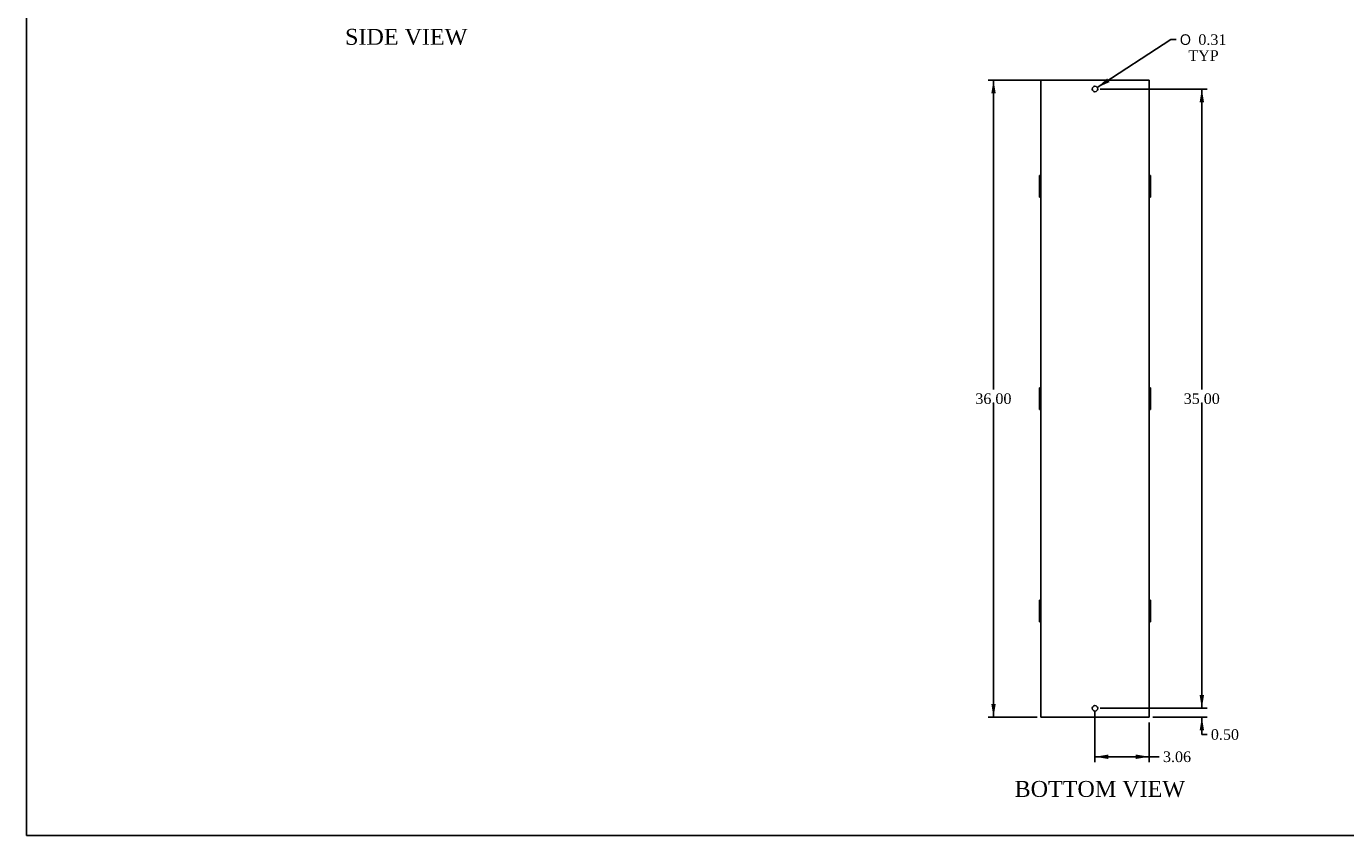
# Model space of a CAD drawing. Header units: inches. Extents: x 1 to 150, y -1 to 99.
# Tile 1 of 8: x 1 to 75, y 0 to 46. Entities that reach past the tile are written whole.
import ezdxf
from ezdxf.enums import TextEntityAlignment as Align

# ---------------------------------------------------------------- set-up
doc = ezdxf.new("R2010")
doc.units = ezdxf.units.IN
doc.header["$MEASUREMENT"] = 0
doc.layers.add('COM70723-3', color=7, linetype='Continuous')
doc.layers.add('Default', color=7, linetype='Continuous')
doc.styles.add('SEACAD_Solid_Edge_ANSI1_Symbols', font='txt')
doc.styles.add('SEACAD_Times_New_Roman', font='times.ttf')
doc.dimstyles.new('HAMMOND_(STH_-_120x80)', dxfattribs={"dimtxt": 0.6, "dimasz": 0.75, "dimexe": 0.3, "dimexo": 0.3, "dimgap": 0.15, "dimtad": 0, "dimtih": 1, "dimtoh": 1, "dimzin": 0, "dimdsep": 46, "dimtxsty": 'SEACAD_Times_New_Roman', "dimblk1": '_SE_FILLED', "dimblk2": '_SE_FILLED', "dimsah": 1, "dimcen": 0.3, "dimadec": 0, "dimazin": 0, "dimtfac": 0.8, "dimtofl": 0, "dimtmove": 0, "dimatfit": 3, "dimfxl": 1, "dimtolj": 1, "dimtzin": 0, "dimarcsym": 0})

# ---------------------------------------------------------------- blocks, each defined once
blk = doc.blocks.new('SE2')
at = {"layer": 'COM70723-3', "color": 7, "linetype": 'Continuous'}
for p, q in [((57.94, 43.006), (58.026, 43.006)), ((57.94, 7.006), (57.94, 43.006)), ((58.026, 43.006), (63.968, 43.006)), ((63.968, 43.006), (64.054, 43.006)), ((64.054, 43.006), (64.054, 7.006)), ((57.868, 37.565), (57.868, 37.628)), ((57.94, 37.628), (57.868, 37.628)), ((57.868, 37.565), (57.94, 37.565)), ((57.868, 37.565), (57.868, 37.406)), ((57.868, 37.406), (57.94, 37.406)), ((57.868, 37.406), (57.868, 37.402)), ((57.868, 37.402), (57.94, 37.402)), ((57.868, 37.402), (57.868, 37.069)), ((64.126, 37.628), (64.054, 37.628)), ((64.126, 37.565), (64.054, 37.565)), ((64.126, 37.406), (64.054, 37.406)), ((64.126, 37.402), (64.054, 37.402)), ((64.126, 37.565), (64.126, 37.628)), ((64.126, 37.406), (64.126, 37.565)), ((64.126, 37.402), (64.126, 37.406)), ((64.126, 37.069), (64.126, 37.402)), ((57.868, 37.069), (57.94, 37.069)), ((57.868, 37.069), (57.868, 36.944)), ((57.868, 36.944), (57.94, 36.944)), ((57.868, 36.944), (57.868, 36.61)), ((57.868, 36.61), (57.94, 36.61)), ((57.868, 36.61), (57.868, 36.607)), ((57.868, 36.607), (57.94, 36.607)), ((57.868, 36.607), (57.868, 36.447)), ((64.126, 37.069), (64.054, 37.069)), ((64.126, 36.944), (64.054, 36.944)), ((64.126, 36.61), (64.054, 36.61)), ((64.126, 36.607), (64.054, 36.607)), ((64.126, 36.944), (64.126, 37.069)), ((64.126, 36.61), (64.126, 36.944)), ((64.126, 36.607), (64.126, 36.61)), ((64.126, 36.447), (64.126, 36.607)), ((57.868, 36.447), (57.94, 36.447)), ((57.868, 36.447), (57.868, 36.385)), ((57.868, 36.385), (57.94, 36.385)), ((64.126, 36.447), (64.054, 36.447)), ((64.054, 36.385), (64.126, 36.385)), ((64.126, 36.447), (64.126, 36.385)), ((57.868, 25.565), (57.868, 25.628)), ((57.94, 25.628), (57.868, 25.628)), ((57.868, 25.565), (57.94, 25.565)), ((57.868, 25.565), (57.868, 25.406)), ((57.868, 25.406), (57.94, 25.406)), ((57.868, 25.406), (57.868, 25.402)), ((57.868, 25.402), (57.94, 25.402)), ((57.868, 25.402), (57.868, 25.069)), ((64.126, 25.628), (64.054, 25.628)), ((64.126, 25.565), (64.054, 25.565)), ((64.126, 25.406), (64.054, 25.406)), ((64.126, 25.402), (64.054, 25.402)), ((64.126, 25.565), (64.126, 25.628)), ((64.126, 25.406), (64.126, 25.565)), ((64.126, 25.402), (64.126, 25.406)), ((64.126, 25.069), (64.126, 25.402)), ((57.868, 25.069), (57.94, 25.069)), ((57.868, 25.069), (57.868, 24.944)), ((57.868, 24.944), (57.94, 24.944)), ((57.868, 24.944), (57.868, 24.61)), ((57.868, 24.61), (57.94, 24.61)), ((57.868, 24.61), (57.868, 24.607)), ((57.868, 24.607), (57.94, 24.607)), ((57.868, 24.607), (57.868, 24.447)), ((64.126, 25.069), (64.054, 25.069)), ((64.126, 24.944), (64.054, 24.944)), ((64.126, 24.61), (64.054, 24.61)), ((64.126, 24.607), (64.054, 24.607)), ((64.126, 24.944), (64.126, 25.069)), ((64.126, 24.61), (64.126, 24.944)), ((64.126, 24.607), (64.126, 24.61)), ((64.126, 24.447), (64.126, 24.607)), ((57.868, 24.447), (57.94, 24.447)), ((57.868, 24.385), (57.868, 24.447)), ((57.868, 24.385), (57.94, 24.385)), ((64.126, 24.447), (64.054, 24.447)), ((64.054, 24.385), (64.126, 24.385)), ((64.126, 24.447), (64.126, 24.385)), ((57.868, 13.565), (57.868, 13.628)), ((57.94, 13.628), (57.868, 13.628)), ((57.868, 13.565), (57.94, 13.565)), ((57.868, 13.565), (57.868, 13.406)), ((64.126, 13.628), (64.054, 13.628)), ((64.126, 13.565), (64.054, 13.565)), ((64.126, 13.565), (64.126, 13.628)), ((64.126, 13.406), (64.126, 13.565)), ((57.868, 13.406), (57.94, 13.406)), ((57.868, 13.406), (57.868, 13.402)), ((57.868, 13.402), (57.94, 13.402)), ((57.868, 13.402), (57.868, 13.069)), ((57.868, 13.069), (57.94, 13.069)), ((57.868, 13.069), (57.868, 12.944)), ((57.868, 12.944), (57.94, 12.944)), ((57.868, 12.944), (57.868, 12.61)), ((64.126, 13.406), (64.054, 13.406)), ((64.126, 13.402), (64.054, 13.402)), ((64.126, 13.069), (64.054, 13.069)), ((64.126, 12.944), (64.054, 12.944)), ((64.126, 13.402), (64.126, 13.406)), ((64.126, 13.069), (64.126, 13.402)), ((64.126, 12.944), (64.126, 13.069)), ((64.126, 12.61), (64.126, 12.944)), ((57.868, 12.61), (57.94, 12.61)), ((57.868, 12.61), (57.868, 12.607)), ((57.868, 12.607), (57.94, 12.607)), ((57.868, 12.607), (57.868, 12.447)), ((57.868, 12.447), (57.94, 12.447)), ((57.868, 12.447), (57.868, 12.385)), ((57.868, 12.385), (57.94, 12.385)), ((64.126, 12.61), (64.054, 12.61)), ((64.126, 12.607), (64.054, 12.607)), ((64.126, 12.447), (64.054, 12.447)), ((64.054, 12.385), (64.126, 12.385)), ((64.126, 12.607), (64.126, 12.61)), ((64.126, 12.447), (64.126, 12.607)), ((64.126, 12.447), (64.126, 12.385)), ((58.026, 7.006), (57.94, 7.006)), ((63.968, 7.006), (58.026, 7.006)), ((64.054, 7.006), (63.968, 7.006))]:
    blk.add_line(p, q, dxfattribs=at)
for centre in [(60.997, 42.506), (60.997, 7.506)]:
    blk.add_circle(centre, 0.156, dxfattribs=at)
blk = doc.blocks.new('DMBLK909')
at = {"layer": 'Default', "linetype": 'Continuous', "transparency": 16777216}
for points in [[(55.141, 42.256), (55.391, 42.256), (55.266, 43.006)], [(55.141, 7.756), (55.266, 7.006), (55.391, 7.756)]]:
    blk.add_hatch(color=7, dxfattribs=at).paths.add_polyline_path(points)
at = {"layer": 'Default', "color": 7, "linetype": 'Continuous', "transparency": 16777216}
for p, q in [((60.697, 43.006), (54.966, 43.006)), ((55.266, 25.516), (55.266, 43.006)), ((55.266, 7.006), (55.266, 24.706)), ((57.726, 7.006), (54.966, 7.006))]:
    blk.add_line(p, q, dxfattribs=at)
at = {"layer": 'Default', "color": 7, "linetype": 'Continuous', "transparency": 16777216, "style": 'SEACAD_Times_New_Roman'}
blk.add_text('36.00', height=0.6, dxfattribs=at).set_placement((54.242, 25.306), align=Align.TOP_LEFT)
blk = doc.blocks.new('_SE_FILLED')
at = {"color": 0}
blk.add_line((0, 0), (-1, 0), dxfattribs=at)
blk.add_solid([(0, 0), (-1, -0.1665), (-1, 0.1665), (0, 0)], dxfattribs=at)
blk = doc.blocks.new('DMBLK910')
at = {"layer": 'Default', "linetype": 'Continuous', "transparency": 16777216}
for points in [[(61.747, 4.644), (61.747, 4.894), (60.997, 4.769)], [(63.304, 4.644), (64.054, 4.769), (63.304, 4.894)]]:
    blk.add_hatch(color=7, dxfattribs=at).paths.add_polyline_path(points)
at = {"layer": 'Default', "color": 7, "linetype": 'Continuous', "transparency": 16777216}
for p, q in [((60.997, 7.363), (60.997, 4.469)), ((64.054, 6.706), (64.054, 4.469)), ((64.329, 4.769), (60.997, 4.769)), ((64.329, 4.769), (64.629, 4.769))]:
    blk.add_line(p, q, dxfattribs=at)
at = {"layer": 'Default', "color": 7, "linetype": 'Continuous', "transparency": 16777216, "style": 'SEACAD_Times_New_Roman'}
blk.add_text('3.06', height=0.6, dxfattribs=at).set_placement((64.839, 5.069), align=Align.TOP_LEFT)
blk = doc.blocks.new('DMBLK922')
at = {"layer": 'Default', "linetype": 'Continuous', "transparency": 16777216}
for points in [[(67.158, 8.256), (66.908, 8.256), (67.033, 7.506)], [(67.158, 6.256), (67.033, 7.006), (66.908, 6.256)]]:
    blk.add_hatch(color=7, dxfattribs=at).paths.add_polyline_path(points)
at = {"layer": 'Default', "color": 7, "linetype": 'Continuous', "transparency": 16777216}
for p, q in [((67.033, 7.506), (67.033, 9.006)), ((61.297, 7.506), (67.333, 7.506)), ((64.268, 7.006), (67.333, 7.006)), ((67.033, 6.027), (67.033, 7.006)), ((67.033, 6.027), (67.333, 6.027))]:
    blk.add_line(p, q, dxfattribs=at)
at = {"layer": 'Default', "color": 7, "linetype": 'Continuous', "transparency": 16777216, "style": 'SEACAD_Times_New_Roman'}
blk.add_text('0.50', height=0.6, dxfattribs=at).set_placement((67.543, 6.327), align=Align.TOP_LEFT)
blk = doc.blocks.new('DMBLK923')
at = {"layer": 'Default', "linetype": 'Continuous', "transparency": 16777216}
for points in [[(67.158, 41.756), (67.033, 42.506), (66.908, 41.756)], [(67.158, 8.256), (66.908, 8.256), (67.033, 7.506)]]:
    blk.add_hatch(color=7, dxfattribs=at).paths.add_polyline_path(points)
at = {"layer": 'Default', "color": 7, "linetype": 'Continuous', "transparency": 16777216}
for p, q in [((61.297, 42.506), (67.333, 42.506)), ((67.033, 42.506), (67.033, 25.516)), ((67.033, 24.706), (67.033, 7.506)), ((61.297, 7.506), (67.333, 7.506))]:
    blk.add_line(p, q, dxfattribs=at)
at = {"layer": 'Default', "color": 7, "linetype": 'Continuous', "transparency": 16777216, "style": 'SEACAD_Times_New_Roman'}
blk.add_text('35.00', height=0.6, dxfattribs=at).set_placement((66.009, 25.306), align=Align.TOP_LEFT)
blk = doc.blocks.new('DMBLK925')
at = {"layer": 'Default', "linetype": 'Continuous', "transparency": 16777216}
blk.add_hatch(color=7, dxfattribs=at).paths.add_polyline_path([(61.688, 43.106), (61.128, 42.592), (61.824, 42.896)])
at = {"layer": 'Default', "color": 7, "linetype": 'Continuous', "transparency": 16777216}
for p, q in [((61.128, 42.592), (65.283, 45.299)), ((65.283, 45.299), (65.583, 45.299))]:
    blk.add_line(p, q, dxfattribs=at)
for s, style, p in [('O', 'SEACAD_Solid_Edge_ANSI1_Symbols', (65.793, 45.599)), ('0.31', 'SEACAD_Times_New_Roman', (66.837, 45.599)), ('TYP', 'SEACAD_Times_New_Roman', (66.272, 44.699))]:
    blk.add_text(s, height=0.6, dxfattribs=dict(at, style=style)).set_placement(p, align=Align.TOP_LEFT)
blk = doc.blocks.new('BORDER')
at = {"layer": 'Default', "color": 7, "linetype": 'Continuous'}
for p, q in [((-41.86, 27.86), (-41.86, 0)), ((-41.86, 0), (0, 0))]:
    blk.add_line(p, q, dxfattribs=at)

msp = doc.modelspace()

# ---------------------------------------------------------------- block references
at = {"layer": 'Default', "color": 7, "xscale": 3.56, "yscale": 3.56, "zscale": 3.56}
msp.add_blockref('BORDER', (149.664, 0.311), dxfattribs=at)
at = {"layer": 'Default'}
msp.add_blockref('SE2', (0, 0), dxfattribs=at)

# ---------------------------------------------------------------- texts
at = {"layer": 'Default', "color": 7, "linetype": 'Continuous', "style": 'SEACAD_Times_New_Roman'}
for s, p in [('SIDE VIEW', (18.642, 45.906)), ('BOTTOM VIEW', (56.458, 3.401))]:
    msp.add_text(s, height=0.9, dxfattribs=at).set_placement(p, align=Align.TOP_LEFT)

# ---------------------------------------------------------------- dimensions: what is measured, and where the dimension line sits
at = {"layer": 'Default', "color": 7, "linetype": 'Continuous'}
dim = msp.add_diameter_dim_2p(p1=(60.866, 42.421), p2=(61.128, 42.592), text='\\A1;<>\\PTYP', dimstyle='HAMMOND_(STH_-_120x80)', dxfattribs=at)
dim.commit()
dim.dimension.update_dxf_attribs({"geometry": 'DMBLK925', "text_midpoint": (65.583, 45.299), "dimtype": 163})
for base, p1, p2, angle, picture, middle, dimtype in [((55.266, 43.006), (58.026, 7.006), (60.997, 43.006), 90, 'DMBLK909', (55.266, 25.006), 160), ((67.033, 42.506), (60.997, 42.506), (60.997, 7.506), 270, 'DMBLK923', (67.033, 25.006), 161)]:
    dim = msp.add_linear_dim(base=base, p1=p1, p2=p2, angle=angle, text='\\A1;<>', dimstyle='HAMMOND_(STH_-_120x80)', dxfattribs=at)
    dim.commit()
    dim.dimension.update_dxf_attribs({"geometry": picture, "text_midpoint": middle, "dimtype": dimtype})
dim = msp.add_linear_dim(base=(67.033, 7.506), p1=(63.968, 7.006), p2=(60.997, 7.506), angle=90, text='\\A1;<>', dimstyle='HAMMOND_(STH_-_120x80)', override={"dimtmove": 1}, dxfattribs=at)
dim.commit()
dim.dimension.update_dxf_attribs({"geometry": 'DMBLK922', "text_midpoint": (67.333, 6.027), "dimtype": 160})
dim = msp.add_linear_dim(base=(60.997, 4.769), p1=(64.054, 7.006), p2=(60.997, 7.663), text='\\A1;<>', dimstyle='HAMMOND_(STH_-_120x80)', override={"dimtmove": 1}, dxfattribs=at)
dim.commit()
dim.dimension.update_dxf_attribs({"geometry": 'DMBLK910', "text_midpoint": (64.629, 4.769), "dimtype": 160})

doc.saveas('drawing.dxf')
